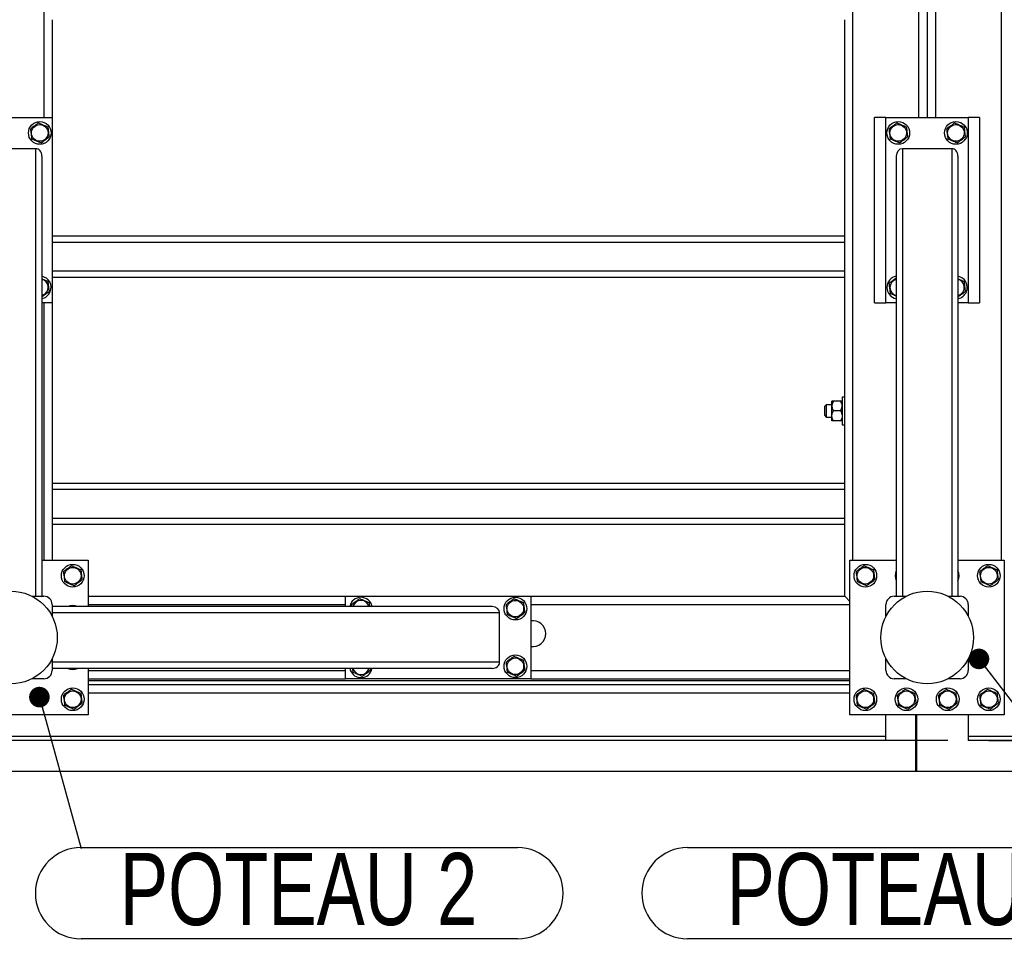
# Model space of a CAD drawing. Header units: millimetres. Extents: x 5 to 589, y 5 to 415.
# Tile 9 of 70: x 104 to 152, y 267 to 312. Entities that reach past the tile are written whole.
import ezdxf

# ---------------------------------------------------------------- set-up
doc = ezdxf.new("R2010")
doc.units = ezdxf.units.MM
doc.layers.add('COTES', color=1, linetype='Continuous')
doc.layers.add('NOTES', color=6, linetype='Continuous')
doc.layers.add('TRAIT-FORT', color=4, linetype='Continuous', lineweight=25)
doc.styles.add('SLDTEXTSTYLE0', font='TXT', dxfattribs={"width": 0.75})
doc.dimstyles.new('SLDDIMSTYLE3', dxfattribs={"dimtxt": 3, "dimasz": 2, "dimexe": 0, "dimexo": 0.0625, "dimgap": 0.75, "dimtad": 1, "dimdec": 0, "dimlfac": 20, "dimrnd": 1e-09, "dimzin": 12, "dimdsep": 46, "dimtxsty": 'SLDTEXTSTYLE0', "dimsah": 1, "dimcen": 0.09, "dimadec": 0, "dimazin": 3, "dimtfac": 1, "dimtdec": 0, "dimtmove": 0, "dimatfit": 0, "dimfxl": 1, "dimfrac": 2, "dimtolj": 1, "dimtzin": 12, "dimarcsym": 0})
doc.dimstyles.new('SLDDIMSTYLE4', dxfattribs={"dimtxt": 0.18, "dimasz": 1, "dimexe": 0, "dimexo": 0.0625, "dimgap": 0, "dimtad": 0, "dimtih": 1, "dimtoh": 1, "dimdec": 0, "dimrnd": 1e-09, "dimzin": 0, "dimdsep": 46, "dimtxsty": 'Standard', "dimblk1": 'DOT', "dimblk2": 'DOT', "dimsah": 1, "dimcen": 0.09, "dimadec": 0, "dimazin": 0, "dimtfac": 1, "dimtdec": 0, "dimtofl": 0, "dimtmove": 0, "dimatfit": 3, "dimldrblk": 'DOT', "dimfxl": 1, "dimfrac": 2, "dimtolj": 1, "dimtzin": 0, "dimarcsym": 0})

# ---------------------------------------------------------------- blocks, each defined once
blk = doc.blocks.new('_D_32')
at = {"layer": 'COTES', "color": 1, "transparency": 16777216}
for p, q in [((41.077, 277.051), (41.077, 280.051)), ((148.862, 277.051), (40.077, 277.051)), ((41.077, 277.051), (41.077, 275.551)), ((146.362, 275.551), (40.077, 275.551)), ((41.077, 275.551), (41.077, 266.861))]:
    blk.add_line(p, q, dxfattribs=at)
for points in [[(41.077, 277.051), (41.577, 279.051), (40.577, 279.051)], [(41.077, 275.551), (40.577, 273.551), (41.577, 273.551)]]:
    blk.add_solid(points, dxfattribs=at)
at = {"layer": 'COTES', "color": 1, "transparency": 16777216, "insert": (37.21, 266.861), "char_height": 3, "attachment_point": 1, "rotation": 90, "style": 'SLDTEXTSTYLE0'}
blk.add_mtext('30', dxfattribs=at)
blk = doc.blocks.new('_D_38')
at = {"layer": 'COTES', "color": 1, "transparency": 16777216}
for p, q in [((222.374, 277.051), (222.374, 280.051)), ((150.862, 277.051), (223.374, 277.051)), ((222.374, 277.051), (222.374, 275.551)), ((212.362, 275.551), (223.374, 275.551)), ((222.374, 275.551), (222.374, 266.973))]:
    blk.add_line(p, q, dxfattribs=at)
for points in [[(222.374, 277.051), (222.874, 279.051), (221.874, 279.051)], [(222.374, 275.551), (221.874, 273.551), (222.874, 273.551)]]:
    blk.add_solid(points, dxfattribs=at)
at = {"layer": 'COTES', "color": 1, "transparency": 16777216, "insert": (218.507, 266.973), "char_height": 3, "attachment_point": 1, "rotation": 90, "style": 'SLDTEXTSTYLE0'}
blk.add_mtext('30', dxfattribs=at)
blk = doc.blocks.new('SW_NOTE_7')
at = {"layer": 'NOTES', "color": 0}
for p, q in [((-21.198, 0.044), (0, 0.044)), ((0, -4.387), (-21.198, -4.387))]:
    blk.add_line(p, q, dxfattribs=at)
for centre, start, end in [((-21.198, -2.172), 90, 270), ((0, -2.172), 270, 90)]:
    blk.add_arc(centre, 2.216, start, end, dxfattribs=at)
at = {"layer": 'NOTES', "color": 0, "insert": (-10.62, -0.218), "char_height": 3.5, "attachment_point": 2, "style": 'SLDTEXTSTYLE0'}
blk.add_mtext('POTEAU 3', dxfattribs=at)
blk = doc.blocks.new('_Dot')
at = {"color": 0, "linetype": 'ByBlock', "lineweight": -2}
blk.add_line((-0.5, 0), (-1, 0), dxfattribs=at)
at = {"color": 0, "linetype": 'ByBlock', "const_width": 0.5}
blk.add_lwpolyline([(-0.25, 0, 1), (0.25, 0, 1)], format="xyb", close=True, dxfattribs=at)
blk = doc.blocks.new('SW_NOTE_8')
at = {"layer": 'NOTES', "color": 0}
for p, q in [((0, 0.044), (21.198, 0.044)), ((21.198, -4.387), (0, -4.387))]:
    blk.add_line(p, q, dxfattribs=at)
for centre, start, end in [((0, -2.172), 90, 270), ((21.198, -2.172), 270, 90)]:
    blk.add_arc(centre, 2.216, start, end, dxfattribs=at)
at = {"layer": 'NOTES', "color": 0, "insert": (10.567, -0.218), "char_height": 3.5, "attachment_point": 2, "style": 'SLDTEXTSTYLE0'}
blk.add_mtext('POTEAU 2', dxfattribs=at)

msp = doc.modelspace()

# ---------------------------------------------------------------- linework, layer by layer
at = {"layer": 'TRAIT-FORT', "color": 4, "linetype": 'Continuous', "lineweight": 25}
for p, q in [((151.462, 344.051), (151.462, 285.801)), ((144.262, 285.801), (144.262, 323.301)), ((104.962, 323.051), (104.962, 307.301)), ((147.462, 307.301), (147.462, 322.551)), ((147.862, 322.551), (147.862, 307.301)), ((148.262, 322.551), (148.262, 307.301)), ((105.362, 312.051), (105.362, 307.301)), ((143.862, 301.551), (143.862, 312.051)), ((101.362, 307.301), (105.362, 307.301)), ((105.362, 307.301), (105.362, 298.301)), ((145.312, 298.301), (145.312, 307.301)), ((145.862, 307.301), (145.312, 307.301)), ((145.862, 307.301), (149.862, 307.301)), ((145.862, 298.301), (145.862, 307.301)), ((149.862, 307.301), (149.862, 298.301)), ((150.412, 307.301), (149.862, 307.301)), ((150.412, 307.301), (150.412, 298.301)), ((104.562, 305.784), (102.162, 305.784)), ((104.562, 305.784), (104.562, 284.051)), ((146.662, 305.784), (146.662, 284.051)), ((149.062, 305.784), (146.662, 305.784)), ((149.062, 305.784), (149.062, 284.051)), ((104.862, 305.43), (104.862, 284.051)), ((146.362, 305.43), (146.362, 284.051)), ((149.362, 305.43), (149.362, 284.051)), ((105.362, 301.551), (143.862, 301.551)), ((143.862, 301.251), (143.862, 301.551)), ((105.362, 301.251), (143.862, 301.251)), ((143.862, 299.851), (143.862, 301.251)), ((105.362, 299.851), (143.862, 299.851)), ((105.362, 299.551), (143.862, 299.551)), ((143.862, 299.551), (143.862, 299.851)), ((143.862, 289.551), (143.862, 299.551)), ((105.362, 298.301), (104.862, 298.301)), ((104.962, 298.301), (104.962, 285.801)), ((105.362, 298.301), (105.362, 289.551)), ((145.312, 298.301), (145.862, 298.301)), ((146.362, 298.301), (145.862, 298.301)), ((149.862, 298.301), (149.362, 298.301)), ((149.862, 298.301), (150.412, 298.301)), ((143.862, 293.726), (143.737, 293.726)), ((143.737, 293.726), (143.737, 292.986)), ((142.962, 293.351), (142.887, 293.276)), ((142.887, 293.051), (142.887, 293.276)), ((143.237, 293.351), (142.962, 293.351)), ((142.962, 293.351), (142.962, 293.051)), ((143.237, 293.288), (143.237, 293.526)), ((143.237, 292.813), (143.237, 293.288)), ((143.663, 293.526), (143.31, 293.526)), ((142.887, 292.826), (142.887, 293.051)), ((142.887, 292.826), (142.962, 292.751)), ((142.962, 293.051), (142.962, 292.751)), ((142.962, 292.751), (143.237, 292.751)), ((143.237, 292.576), (143.237, 292.813)), ((143.663, 293.051), (143.31, 293.051)), ((143.737, 292.986), (143.737, 292.376)), ((143.663, 292.576), (143.31, 292.576)), ((143.737, 292.376), (143.862, 292.376)), ((105.362, 289.551), (105.362, 289.251)), ((105.362, 289.551), (143.862, 289.551)), ((143.862, 289.251), (143.862, 289.551)), ((105.362, 289.251), (105.362, 287.851)), ((105.362, 289.251), (143.862, 289.251)), ((143.862, 287.851), (143.862, 289.251)), ((105.362, 287.851), (143.862, 287.851)), ((105.362, 287.851), (105.362, 287.551)), ((105.362, 287.551), (105.362, 285.801)), ((105.362, 287.551), (143.862, 287.551)), ((143.862, 287.551), (143.862, 287.851)), ((143.862, 284.051), (143.862, 287.551)), ((104.862, 285.801), (107.112, 285.801)), ((107.112, 285.801), (107.112, 283.551)), ((144.112, 278.301), (144.112, 285.801)), ((144.112, 285.801), (146.362, 285.801)), ((149.362, 285.801), (151.612, 285.801)), ((151.612, 285.801), (151.612, 278.301)), ((104.393, 284.051), (104.962, 284.051)), ((105.362, 283.651), (105.362, 283.082)), ((107.112, 284.051), (119.612, 284.051)), ((107.112, 283.651), (119.612, 283.651)), ((119.612, 284.051), (128.612, 284.051)), ((119.612, 283.551), (119.612, 284.051)), ((119.91, 283.642), (119.921, 283.551)), ((128.612, 284.051), (128.612, 280.051)), ((128.612, 284.051), (143.862, 284.051)), ((128.612, 283.651), (144.112, 283.651)), ((144.112, 283.801), (143.862, 284.051)), ((143.862, 284.051), (144.112, 283.801)), ((145.862, 283.082), (145.862, 283.651)), ((146.262, 284.051), (146.831, 284.051)), ((148.893, 284.051), (149.462, 284.051)), ((149.862, 283.651), (149.862, 283.082)), ((126.742, 283.551), (105.362, 283.551)), ((127.095, 283.251), (105.362, 283.251)), ((127.095, 280.851), (127.095, 283.251)), ((105.362, 281.02), (105.362, 280.451)), ((127.095, 280.851), (105.362, 280.851)), ((145.862, 280.451), (145.862, 281.02)), ((149.862, 281.02), (149.862, 280.451)), ((126.742, 280.551), (105.362, 280.551)), ((107.112, 280.551), (107.112, 278.301)), ((107.112, 280.451), (119.612, 280.451)), ((119.612, 280.051), (119.612, 280.551)), ((128.612, 280.451), (144.112, 280.451)), ((104.962, 280.051), (104.393, 280.051)), ((107.112, 280.051), (119.612, 280.051)), ((144.112, 279.951), (107.112, 279.951)), ((128.612, 280.051), (119.612, 280.051)), ((128.612, 280.051), (144.112, 280.051)), ((146.831, 280.051), (146.262, 280.051)), ((149.462, 280.051), (148.893, 280.051)), ((144.112, 279.751), (107.112, 279.751)), ((144.112, 279.351), (107.112, 279.351)), ((107.112, 278.301), (99.612, 278.301)), ((151.612, 278.301), (144.112, 278.301)), ((145.862, 277.251), (145.862, 278.301)), ((147.312, 275.551), (147.312, 278.301)), ((147.362, 275.551), (147.362, 278.301)), ((149.862, 278.301), (149.862, 277.251)), ((145.862, 277.251), (55.862, 277.251)), ((145.862, 277.051), (55.862, 277.051)), ((145.862, 277.051), (145.862, 277.251)), ((149.862, 277.251), (149.862, 277.051)), ((204.612, 277.251), (149.862, 277.251)), ((204.612, 277.051), (149.862, 277.051)), ((147.312, 275.551), (103.362, 275.551)), ((147.362, 275.551), (147.312, 275.551)), ((211.362, 275.551), (147.362, 275.551))]:
    msp.add_line(p, q, dxfattribs=at)
at = {"layer": 'TRAIT-FORT', "color": 4, "linetype": 'Continuous', "lineweight": 25, "flags": 128}
msp.add_lwpolyline([(120.87, 280.44), (120.899, 280.534), (120.903, 280.551)], dxfattribs=at)
at = {"layer": 'TRAIT-FORT', "color": 4, "linetype": 'Continuous', "lineweight": 25}
for centre, radius in [((104.762, 306.551), 0.55), ((146.462, 306.551), 0.55), ((149.262, 306.551), 0.55), ((104.762, 306.551), 0.404), ((146.462, 306.551), 0.404), ((149.262, 306.551), 0.404), ((106.362, 285.051), 0.55), ((144.862, 285.051), 0.55), ((150.862, 285.051), 0.55), ((106.362, 285.051), 0.404), ((144.862, 285.051), 0.404), ((150.862, 285.051), 0.404), ((103.362, 282.051), 2.25), ((147.862, 282.051), 2.25), ((127.862, 283.451), 0.55), ((127.862, 283.451), 0.404), ((127.862, 280.651), 0.55), ((127.862, 280.651), 0.404), ((106.362, 279.051), 0.55), ((106.362, 279.051), 0.404), ((144.862, 279.051), 0.55), ((144.862, 279.051), 0.404), ((146.862, 279.051), 0.55), ((146.862, 279.051), 0.404), ((148.862, 279.051), 0.55), ((148.862, 279.051), 0.404), ((150.862, 279.051), 0.55), ((150.862, 279.051), 0.404)]:
    msp.add_circle(centre, radius, dxfattribs=at)
for centre, radius, start, end in [((104.762, 299.051), 0.55, 337.4773, 79.5243), ((104.762, 299.051), 0.404, 7.0938, 75.6598), ((146.462, 299.051), 0.55, 100.4757, 259.5243), ((146.462, 299.051), 0.404, 104.3402, 255.6598), ((149.262, 299.051), 0.55, 337.4773, 79.5243), ((149.262, 299.051), 0.404, 7.0938, 75.6598), ((104.762, 299.051), 0.404, 284.3402, 7.0938), ((149.262, 299.051), 0.404, 284.3402, 7.0938), ((104.762, 299.051), 0.55, 280.4757, 337.4773), ((149.262, 299.051), 0.55, 280.4757, 337.4773), ((146.862, 285.051), 0.55, 155.38, 204.62), ((148.862, 285.051), 0.55, 335.38, 24.62), ((104.962, 283.651), 0.4, 0, 90), ((120.362, 283.451), 0.55, 10.4757, 169.5243), ((120.362, 283.451), 0.404, 14.3402, 165.6598), ((146.262, 283.651), 0.4, 90, 180), ((149.462, 283.651), 0.4, 0, 90), ((106.362, 283.051), 0.55, 65.38, 114.62), ((128.712, 282.237), 0.625, 0, 99.2067), ((128.712, 282.237), 0.625, 260.7933, 0), ((104.962, 280.451), 0.4, 270, 0), ((106.362, 281.051), 0.55, 245.38, 294.62), ((120.362, 280.651), 0.55, 190.4757, 337.4773), ((120.362, 280.651), 0.404, 194.3402, 345.6598), ((146.262, 280.451), 0.4, 180, 270), ((149.462, 280.451), 0.4, 270, 0)]:
    msp.add_arc(centre, radius, start, end, dxfattribs=at)
for centre, major_axis, start_param, end_param in [((104.562, 305.43), (0, -0.354), 1.570796, 3.141593), ((146.662, 305.43), (0, -0.354), 3.141593, 4.712389), ((149.062, 305.43), (0, -0.354), 1.570796, 3.141593), ((126.742, 283.251), (-0.354, 0), 3.141593, 4.712389), ((126.742, 280.851), (-0.354, 0), 1.570796, 3.141593)]:
    msp.add_ellipse(centre, major_axis=major_axis, ratio=0.848048, start_param=start_param, end_param=end_param, dxfattribs=at)
for points, knots in [([(104.701, 307.038), (104.667, 307.012), (104.599, 306.96), (104.497, 306.883), (104.4, 306.81), (104.34, 306.765), (104.31, 306.742)], [0, 0, 0, 0, 0.2646049, 0.5349477, 0.7653431, 1, 1, 1, 1]), ([(104.701, 307.038), (104.741, 307.021), (104.82, 306.988), (104.937, 306.938), (105.05, 306.891), (105.119, 306.861), (105.153, 306.847)], [0, 0, 0, 0, 0.264605, 0.534948, 0.765343, 1, 1, 1, 1]), ([(146.401, 307.038), (146.367, 307.012), (146.299, 306.96), (146.197, 306.883), (146.1, 306.81), (146.04, 306.765), (146.01, 306.742)], [0, 0, 0, 0, 0.2646049, 0.5349477, 0.7653431, 1, 1, 1, 1]), ([(146.401, 307.038), (146.441, 307.021), (146.52, 306.988), (146.637, 306.938), (146.75, 306.891), (146.819, 306.861), (146.853, 306.847)], [0, 0, 0, 0, 0.264605, 0.534948, 0.765343, 1, 1, 1, 1]), ([(149.201, 307.038), (149.167, 307.012), (149.099, 306.96), (148.997, 306.883), (148.9, 306.81), (148.84, 306.765), (148.81, 306.742)], [0, 0, 0, 0, 0.2646049, 0.5349477, 0.7653431, 1, 1, 1, 1]), ([(149.201, 307.038), (149.241, 307.021), (149.32, 306.988), (149.437, 306.938), (149.55, 306.891), (149.619, 306.861), (149.653, 306.847)], [0, 0, 0, 0, 0.264605, 0.534948, 0.765343, 1, 1, 1, 1]), ([(104.31, 306.742), (104.318, 306.68), (104.33, 306.577), (104.349, 306.429), (104.361, 306.329), (104.368, 306.271), (104.371, 306.255)], [0, 0, 0, 0, 0.385549, 0.637642, 0.896546, 1, 1, 1, 1]), ([(105.153, 306.847), (105.161, 306.785), (105.174, 306.682), (105.192, 306.534), (105.205, 306.434), (105.212, 306.376), (105.214, 306.36)], [0, 0, 0, 0, 0.385549, 0.637642, 0.896546, 1, 1, 1, 1]), ([(146.01, 306.742), (146.018, 306.68), (146.03, 306.577), (146.049, 306.429), (146.061, 306.329), (146.068, 306.271), (146.071, 306.255)], [0, 0, 0, 0, 0.385549, 0.637642, 0.896546, 1, 1, 1, 1]), ([(146.853, 306.847), (146.861, 306.785), (146.874, 306.682), (146.892, 306.534), (146.905, 306.434), (146.912, 306.376), (146.914, 306.36)], [0, 0, 0, 0, 0.385549, 0.637642, 0.896546, 1, 1, 1, 1]), ([(148.81, 306.742), (148.818, 306.68), (148.83, 306.577), (148.849, 306.429), (148.861, 306.329), (148.868, 306.271), (148.871, 306.255)], [0, 0, 0, 0, 0.385549, 0.637642, 0.896546, 1, 1, 1, 1]), ([(149.653, 306.847), (149.661, 306.785), (149.674, 306.682), (149.692, 306.534), (149.705, 306.434), (149.712, 306.376), (149.714, 306.36)], [0, 0, 0, 0, 0.385549, 0.637642, 0.896546, 1, 1, 1, 1]), ([(104.823, 306.064), (104.783, 306.08), (104.704, 306.114), (104.586, 306.164), (104.474, 306.211), (104.405, 306.24), (104.371, 306.255)], [0, 0, 0, 0, 0.264605, 0.534948, 0.765343, 1, 1, 1, 1]), ([(104.823, 306.064), (104.857, 306.09), (104.925, 306.141), (105.027, 306.218), (105.124, 306.292), (105.184, 306.337), (105.214, 306.36)], [0, 0, 0, 0, 0.264605, 0.534948, 0.765343, 1, 1, 1, 1]), ([(146.523, 306.064), (146.483, 306.08), (146.404, 306.114), (146.286, 306.164), (146.174, 306.211), (146.105, 306.24), (146.071, 306.255)], [0, 0, 0, 0, 0.264605, 0.534948, 0.765343, 1, 1, 1, 1]), ([(146.523, 306.064), (146.557, 306.09), (146.625, 306.141), (146.727, 306.218), (146.824, 306.292), (146.884, 306.337), (146.914, 306.36)], [0, 0, 0, 0, 0.264605, 0.534948, 0.765343, 1, 1, 1, 1]), ([(149.323, 306.064), (149.283, 306.08), (149.204, 306.114), (149.086, 306.164), (148.974, 306.211), (148.905, 306.24), (148.871, 306.255)], [0, 0, 0, 0, 0.264605, 0.534948, 0.765343, 1, 1, 1, 1]), ([(149.323, 306.064), (149.357, 306.09), (149.425, 306.141), (149.527, 306.218), (149.624, 306.292), (149.684, 306.337), (149.714, 306.36)], [0, 0, 0, 0, 0.264605, 0.534948, 0.765343, 1, 1, 1, 1]), ([(104.862, 299.47), (104.889, 299.458), (104.951, 299.432), (105.05, 299.391), (105.119, 299.361), (105.153, 299.347)], [0, 0, 0, 0, 0.276914, 0.635144, 1, 1, 1, 1]), ([(146.362, 299.508), (146.341, 299.492), (146.285, 299.45), (146.197, 299.383), (146.1, 299.31), (146.04, 299.265), (146.01, 299.242)], [0, 0, 0, 0, 0.181368, 0.48231, 0.738783, 1, 1, 1, 1]), ([(149.362, 299.47), (149.389, 299.458), (149.451, 299.432), (149.55, 299.391), (149.619, 299.361), (149.653, 299.347)], [0, 0, 0, 0, 0.276914, 0.635144, 1, 1, 1, 1]), ([(105.153, 299.347), (105.161, 299.285), (105.174, 299.182), (105.192, 299.034), (105.205, 298.934), (105.212, 298.876), (105.214, 298.86)], [0, 0, 0, 0, 0.385549, 0.637642, 0.896546, 1, 1, 1, 1]), ([(146.01, 299.242), (146.018, 299.18), (146.03, 299.077), (146.049, 298.929), (146.061, 298.829), (146.068, 298.771), (146.071, 298.755)], [0, 0, 0, 0, 0.385549, 0.637642, 0.896546, 1, 1, 1, 1]), ([(149.653, 299.347), (149.661, 299.285), (149.674, 299.182), (149.692, 299.034), (149.705, 298.934), (149.712, 298.876), (149.714, 298.86)], [0, 0, 0, 0, 0.385549, 0.637642, 0.896546, 1, 1, 1, 1]), ([(104.862, 298.594), (104.883, 298.609), (104.939, 298.652), (105.027, 298.718), (105.124, 298.792), (105.184, 298.837), (105.214, 298.86)], [0, 0, 0, 0, 0.181368, 0.48231, 0.738783, 1, 1, 1, 1]), ([(146.362, 298.632), (146.335, 298.643), (146.273, 298.669), (146.174, 298.711), (146.105, 298.74), (146.071, 298.755)], [0, 0, 0, 0, 0.2769142, 0.6351441, 1, 1, 1, 1]), ([(149.362, 298.594), (149.383, 298.609), (149.439, 298.652), (149.527, 298.718), (149.624, 298.792), (149.684, 298.837), (149.714, 298.86)], [0, 0, 0, 0, 0.181368, 0.48231, 0.738783, 1, 1, 1, 1]), ([(143.31, 293.526), (143.293, 293.493), (143.258, 293.427), (143.238, 293.345), (143.237, 293.298), (143.237, 293.288)], [0, 0, 0, 0, 0.432385, 0.879554, 1, 1, 1, 1]), ([(143.31, 293.526), (143.296, 293.526), (143.268, 293.526), (143.242, 293.526), (143.239, 293.526), (143.237, 293.526)], [0, 0, 0, 0, 0.370457, 0.681018, 1, 1, 1, 1]), ([(143.237, 293.288), (143.241, 293.247), (143.25, 293.164), (143.29, 293.088), (143.31, 293.051)], [0, 0, 0, 0, 0.504, 1, 1, 1, 1]), ([(143.737, 293.288), (143.733, 293.33), (143.724, 293.413), (143.684, 293.488), (143.663, 293.526)], [0, 0, 0, 0, 0.504, 1, 1, 1, 1]), ([(143.737, 293.526), (143.735, 293.526), (143.732, 293.526), (143.706, 293.526), (143.678, 293.526), (143.663, 293.526)], [0, 0, 0, 0, 0.30999, 0.629546, 1, 1, 1, 1]), ([(143.663, 293.051), (143.681, 293.083), (143.716, 293.149), (143.735, 293.231), (143.737, 293.278), (143.737, 293.288)], [0, 0, 0, 0, 0.4323851, 0.8795539, 1, 1, 1, 1]), ([(143.237, 292.813), (143.241, 292.855), (143.25, 292.938), (143.29, 293.013), (143.31, 293.051)], [0, 0, 0, 0, 0.504, 1, 1, 1, 1]), ([(143.31, 292.576), (143.293, 292.608), (143.258, 292.674), (143.238, 292.756), (143.237, 292.803), (143.237, 292.813)], [0, 0, 0, 0, 0.432385, 0.879554, 1, 1, 1, 1]), ([(143.663, 293.051), (143.681, 293.018), (143.716, 292.952), (143.735, 292.87), (143.737, 292.823), (143.737, 292.813)], [0, 0, 0, 0, 0.4323851, 0.8795539, 1, 1, 1, 1]), ([(143.737, 292.813), (143.733, 292.772), (143.724, 292.689), (143.684, 292.613), (143.663, 292.576)], [0, 0, 0, 0, 0.504, 1, 1, 1, 1]), ([(143.31, 292.576), (143.296, 292.576), (143.268, 292.576), (143.242, 292.576), (143.239, 292.576), (143.237, 292.576)], [0, 0, 0, 0, 0.370457, 0.681018, 1, 1, 1, 1]), ([(143.737, 292.576), (143.735, 292.576), (143.732, 292.576), (143.706, 292.576), (143.678, 292.576), (143.663, 292.576)], [0, 0, 0, 0, 0.30999, 0.629546, 1, 1, 1, 1]), ([(106.301, 285.538), (106.267, 285.512), (106.199, 285.46), (106.097, 285.383), (106, 285.31), (105.94, 285.265), (105.91, 285.242)], [0, 0, 0, 0, 0.2646049, 0.5349477, 0.7653431, 1, 1, 1, 1]), ([(106.301, 285.538), (106.341, 285.521), (106.42, 285.488), (106.537, 285.438), (106.65, 285.391), (106.719, 285.361), (106.753, 285.347)], [0, 0, 0, 0, 0.264605, 0.534948, 0.765343, 1, 1, 1, 1]), ([(144.801, 285.538), (144.767, 285.512), (144.699, 285.46), (144.597, 285.383), (144.5, 285.31), (144.44, 285.265), (144.41, 285.242)], [0, 0, 0, 0, 0.2646049, 0.5349477, 0.7653431, 1, 1, 1, 1]), ([(144.801, 285.538), (144.841, 285.521), (144.92, 285.488), (145.037, 285.438), (145.15, 285.391), (145.219, 285.361), (145.253, 285.347)], [0, 0, 0, 0, 0.264605, 0.534948, 0.765343, 1, 1, 1, 1]), ([(150.801, 285.538), (150.767, 285.512), (150.699, 285.46), (150.597, 285.383), (150.5, 285.31), (150.44, 285.265), (150.41, 285.242)], [0, 0, 0, 0, 0.2646049, 0.5349477, 0.7653431, 1, 1, 1, 1]), ([(150.801, 285.538), (150.841, 285.521), (150.92, 285.488), (151.037, 285.438), (151.15, 285.391), (151.219, 285.361), (151.253, 285.347)], [0, 0, 0, 0, 0.264605, 0.534948, 0.765343, 1, 1, 1, 1]), ([(105.91, 285.242), (105.918, 285.18), (105.93, 285.077), (105.949, 284.929), (105.961, 284.829), (105.968, 284.771), (105.971, 284.755)], [0, 0, 0, 0, 0.385549, 0.637642, 0.896546, 1, 1, 1, 1]), ([(106.753, 285.347), (106.761, 285.285), (106.774, 285.182), (106.792, 285.034), (106.805, 284.934), (106.812, 284.876), (106.814, 284.86)], [0, 0, 0, 0, 0.385549, 0.637642, 0.896546, 1, 1, 1, 1]), ([(144.41, 285.242), (144.418, 285.18), (144.43, 285.077), (144.449, 284.929), (144.461, 284.829), (144.468, 284.771), (144.471, 284.755)], [0, 0, 0, 0, 0.385549, 0.637642, 0.896546, 1, 1, 1, 1]), ([(145.253, 285.347), (145.261, 285.285), (145.274, 285.182), (145.292, 285.034), (145.305, 284.934), (145.312, 284.876), (145.314, 284.86)], [0, 0, 0, 0, 0.385549, 0.637642, 0.896546, 1, 1, 1, 1]), ([(150.41, 285.242), (150.418, 285.18), (150.43, 285.077), (150.449, 284.929), (150.461, 284.829), (150.468, 284.771), (150.471, 284.755)], [0, 0, 0, 0, 0.385549, 0.637642, 0.896546, 1, 1, 1, 1]), ([(151.253, 285.347), (151.261, 285.285), (151.274, 285.182), (151.292, 285.034), (151.305, 284.934), (151.312, 284.876), (151.314, 284.86)], [0, 0, 0, 0, 0.385549, 0.637642, 0.896546, 1, 1, 1, 1]), ([(106.423, 284.564), (106.383, 284.58), (106.304, 284.614), (106.186, 284.664), (106.074, 284.711), (106.005, 284.74), (105.971, 284.755)], [0, 0, 0, 0, 0.264605, 0.534948, 0.765343, 1, 1, 1, 1]), ([(106.423, 284.564), (106.457, 284.59), (106.525, 284.641), (106.627, 284.718), (106.724, 284.792), (106.784, 284.837), (106.814, 284.86)], [0, 0, 0, 0, 0.264605, 0.534948, 0.765343, 1, 1, 1, 1]), ([(144.923, 284.564), (144.883, 284.58), (144.804, 284.614), (144.686, 284.664), (144.574, 284.711), (144.505, 284.74), (144.471, 284.755)], [0, 0, 0, 0, 0.264605, 0.534948, 0.765343, 1, 1, 1, 1]), ([(144.923, 284.564), (144.957, 284.59), (145.025, 284.641), (145.127, 284.718), (145.224, 284.792), (145.284, 284.837), (145.314, 284.86)], [0, 0, 0, 0, 0.264605, 0.534948, 0.765343, 1, 1, 1, 1]), ([(150.923, 284.564), (150.883, 284.58), (150.804, 284.614), (150.686, 284.664), (150.574, 284.711), (150.505, 284.74), (150.471, 284.755)], [0, 0, 0, 0, 0.264605, 0.534948, 0.765343, 1, 1, 1, 1]), ([(150.923, 284.564), (150.957, 284.59), (151.025, 284.641), (151.127, 284.718), (151.224, 284.792), (151.284, 284.837), (151.314, 284.86)], [0, 0, 0, 0, 0.264605, 0.534948, 0.765343, 1, 1, 1, 1]), ([(120.301, 283.938), (120.267, 283.912), (120.199, 283.86), (120.097, 283.783), (120, 283.71), (119.94, 283.665), (119.91, 283.642)], [0, 0, 0, 0, 0.2646049, 0.5349477, 0.7653431, 1, 1, 1, 1]), ([(120.301, 283.938), (120.341, 283.921), (120.42, 283.888), (120.537, 283.838), (120.65, 283.791), (120.719, 283.761), (120.753, 283.747)], [0, 0, 0, 0, 0.264605, 0.534948, 0.765343, 1, 1, 1, 1]), ([(120.753, 283.747), (120.761, 283.685), (120.769, 283.62), (120.777, 283.554), (120.778, 283.551)], [0, 0, 0, 0, 0.955269, 1, 1, 1, 1]), ([(127.801, 283.938), (127.767, 283.912), (127.699, 283.86), (127.597, 283.783), (127.5, 283.71), (127.44, 283.665), (127.41, 283.642)], [0, 0, 0, 0, 0.2646049, 0.5349477, 0.7653431, 1, 1, 1, 1]), ([(127.41, 283.642), (127.418, 283.58), (127.43, 283.477), (127.449, 283.329), (127.461, 283.229), (127.468, 283.171), (127.471, 283.155)], [0, 0, 0, 0, 0.385549, 0.637642, 0.896546, 1, 1, 1, 1]), ([(127.801, 283.938), (127.841, 283.921), (127.92, 283.888), (128.037, 283.838), (128.15, 283.791), (128.219, 283.761), (128.253, 283.747)], [0, 0, 0, 0, 0.264605, 0.534948, 0.765343, 1, 1, 1, 1]), ([(128.253, 283.747), (128.261, 283.685), (128.274, 283.582), (128.292, 283.434), (128.305, 283.334), (128.312, 283.276), (128.314, 283.26)], [0, 0, 0, 0, 0.385549, 0.637642, 0.896546, 1, 1, 1, 1]), ([(127.923, 282.964), (127.883, 282.98), (127.804, 283.014), (127.686, 283.064), (127.574, 283.111), (127.505, 283.14), (127.471, 283.155)], [0, 0, 0, 0, 0.264605, 0.534948, 0.765343, 1, 1, 1, 1]), ([(127.923, 282.964), (127.957, 282.99), (128.025, 283.041), (128.127, 283.118), (128.224, 283.192), (128.284, 283.237), (128.314, 283.26)], [0, 0, 0, 0, 0.264605, 0.534948, 0.765343, 1, 1, 1, 1]), ([(127.801, 281.138), (127.767, 281.112), (127.699, 281.06), (127.597, 280.983), (127.5, 280.91), (127.44, 280.865), (127.41, 280.842)], [0, 0, 0, 0, 0.2646049, 0.5349477, 0.7653431, 1, 1, 1, 1]), ([(127.41, 280.842), (127.418, 280.78), (127.43, 280.677), (127.449, 280.529), (127.461, 280.429), (127.468, 280.371), (127.471, 280.355)], [0, 0, 0, 0, 0.385549, 0.637642, 0.896546, 1, 1, 1, 1]), ([(127.801, 281.138), (127.841, 281.121), (127.92, 281.088), (128.037, 281.038), (128.15, 280.991), (128.219, 280.961), (128.253, 280.947)], [0, 0, 0, 0, 0.264605, 0.534948, 0.765343, 1, 1, 1, 1]), ([(128.253, 280.947), (128.261, 280.885), (128.274, 280.782), (128.292, 280.634), (128.305, 280.534), (128.312, 280.476), (128.314, 280.46)], [0, 0, 0, 0, 0.385549, 0.637642, 0.896546, 1, 1, 1, 1]), ([(119.946, 280.551), (119.947, 280.544), (119.953, 280.494), (119.961, 280.429), (119.968, 280.371), (119.971, 280.355)], [0, 0, 0, 0, 0.102993, 0.743903, 1, 1, 1, 1]), ([(120.423, 280.164), (120.383, 280.18), (120.304, 280.214), (120.186, 280.264), (120.074, 280.311), (120.005, 280.34), (119.971, 280.355)], [0, 0, 0, 0, 0.264605, 0.534948, 0.765343, 1, 1, 1, 1]), ([(120.423, 280.164), (120.457, 280.19), (120.525, 280.241), (120.627, 280.318), (120.724, 280.392), (120.784, 280.437), (120.814, 280.46)], [0, 0, 0, 0, 0.264605, 0.534948, 0.765343, 1, 1, 1, 1]), ([(120.803, 280.551), (120.804, 280.537), (120.808, 280.506), (120.812, 280.476), (120.814, 280.46)], [0, 0, 0, 0, 0.452514, 1, 1, 1, 1]), ([(127.923, 280.164), (127.883, 280.18), (127.804, 280.214), (127.686, 280.264), (127.574, 280.311), (127.505, 280.34), (127.471, 280.355)], [0, 0, 0, 0, 0.264605, 0.534948, 0.765343, 1, 1, 1, 1]), ([(127.923, 280.164), (127.957, 280.19), (128.025, 280.241), (128.127, 280.318), (128.224, 280.392), (128.284, 280.437), (128.314, 280.46)], [0, 0, 0, 0, 0.264605, 0.534948, 0.765343, 1, 1, 1, 1]), ([(106.301, 279.538), (106.267, 279.512), (106.199, 279.46), (106.097, 279.383), (106, 279.31), (105.94, 279.265), (105.91, 279.242)], [0, 0, 0, 0, 0.2646049, 0.5349477, 0.7653431, 1, 1, 1, 1]), ([(106.301, 279.538), (106.341, 279.521), (106.42, 279.488), (106.537, 279.438), (106.65, 279.391), (106.719, 279.361), (106.753, 279.347)], [0, 0, 0, 0, 0.264605, 0.534948, 0.765343, 1, 1, 1, 1]), ([(106.753, 279.347), (106.761, 279.285), (106.774, 279.182), (106.792, 279.034), (106.805, 278.934), (106.812, 278.876), (106.814, 278.86)], [0, 0, 0, 0, 0.385549, 0.637642, 0.896546, 1, 1, 1, 1]), ([(144.801, 279.538), (144.767, 279.512), (144.699, 279.46), (144.597, 279.383), (144.5, 279.31), (144.44, 279.265), (144.41, 279.242)], [0, 0, 0, 0, 0.2646049, 0.5349477, 0.7653431, 1, 1, 1, 1]), ([(144.801, 279.538), (144.841, 279.521), (144.92, 279.488), (145.037, 279.438), (145.15, 279.391), (145.219, 279.361), (145.253, 279.347)], [0, 0, 0, 0, 0.264605, 0.534948, 0.765343, 1, 1, 1, 1]), ([(145.253, 279.347), (145.261, 279.285), (145.274, 279.182), (145.292, 279.034), (145.305, 278.934), (145.312, 278.876), (145.314, 278.86)], [0, 0, 0, 0, 0.385549, 0.637642, 0.896546, 1, 1, 1, 1]), ([(146.801, 279.538), (146.767, 279.512), (146.699, 279.46), (146.597, 279.383), (146.5, 279.31), (146.44, 279.265), (146.41, 279.242)], [0, 0, 0, 0, 0.2646049, 0.5349477, 0.7653431, 1, 1, 1, 1]), ([(146.801, 279.538), (146.841, 279.521), (146.92, 279.488), (147.037, 279.438), (147.15, 279.391), (147.219, 279.361), (147.253, 279.347)], [0, 0, 0, 0, 0.264605, 0.534948, 0.765343, 1, 1, 1, 1]), ([(147.253, 279.347), (147.261, 279.285), (147.274, 279.182), (147.292, 279.034), (147.305, 278.934), (147.312, 278.876), (147.314, 278.86)], [0, 0, 0, 0, 0.385549, 0.637642, 0.896546, 1, 1, 1, 1]), ([(148.801, 279.538), (148.767, 279.512), (148.699, 279.46), (148.597, 279.383), (148.5, 279.31), (148.44, 279.265), (148.41, 279.242)], [0, 0, 0, 0, 0.2646049, 0.5349477, 0.7653431, 1, 1, 1, 1]), ([(148.801, 279.538), (148.841, 279.521), (148.92, 279.488), (149.037, 279.438), (149.15, 279.391), (149.219, 279.361), (149.253, 279.347)], [0, 0, 0, 0, 0.264605, 0.534948, 0.765343, 1, 1, 1, 1]), ([(149.253, 279.347), (149.261, 279.285), (149.274, 279.182), (149.292, 279.034), (149.305, 278.934), (149.312, 278.876), (149.314, 278.86)], [0, 0, 0, 0, 0.385549, 0.637642, 0.896546, 1, 1, 1, 1]), ([(150.801, 279.538), (150.767, 279.512), (150.699, 279.46), (150.597, 279.383), (150.5, 279.31), (150.44, 279.265), (150.41, 279.242)], [0, 0, 0, 0, 0.2646049, 0.5349477, 0.7653431, 1, 1, 1, 1]), ([(150.801, 279.538), (150.841, 279.521), (150.92, 279.488), (151.037, 279.438), (151.15, 279.391), (151.219, 279.361), (151.253, 279.347)], [0, 0, 0, 0, 0.264605, 0.534948, 0.765343, 1, 1, 1, 1]), ([(151.253, 279.347), (151.261, 279.285), (151.274, 279.182), (151.292, 279.034), (151.305, 278.934), (151.312, 278.876), (151.314, 278.86)], [0, 0, 0, 0, 0.385549, 0.637642, 0.896546, 1, 1, 1, 1]), ([(105.91, 279.242), (105.918, 279.18), (105.93, 279.077), (105.949, 278.929), (105.961, 278.829), (105.968, 278.771), (105.971, 278.755)], [0, 0, 0, 0, 0.385549, 0.637642, 0.896546, 1, 1, 1, 1]), ([(106.423, 278.564), (106.457, 278.59), (106.525, 278.641), (106.627, 278.718), (106.724, 278.792), (106.784, 278.837), (106.814, 278.86)], [0, 0, 0, 0, 0.264605, 0.534948, 0.765343, 1, 1, 1, 1]), ([(144.41, 279.242), (144.418, 279.18), (144.43, 279.077), (144.449, 278.929), (144.461, 278.829), (144.468, 278.771), (144.471, 278.755)], [0, 0, 0, 0, 0.385549, 0.637642, 0.896546, 1, 1, 1, 1]), ([(144.923, 278.564), (144.957, 278.59), (145.025, 278.641), (145.127, 278.718), (145.224, 278.792), (145.284, 278.837), (145.314, 278.86)], [0, 0, 0, 0, 0.264605, 0.534948, 0.765343, 1, 1, 1, 1]), ([(146.41, 279.242), (146.418, 279.18), (146.43, 279.077), (146.449, 278.929), (146.461, 278.829), (146.468, 278.771), (146.471, 278.755)], [0, 0, 0, 0, 0.385549, 0.637642, 0.896546, 1, 1, 1, 1]), ([(146.923, 278.564), (146.957, 278.59), (147.025, 278.641), (147.127, 278.718), (147.224, 278.792), (147.284, 278.837), (147.314, 278.86)], [0, 0, 0, 0, 0.264605, 0.534948, 0.765343, 1, 1, 1, 1]), ([(148.41, 279.242), (148.418, 279.18), (148.43, 279.077), (148.449, 278.929), (148.461, 278.829), (148.468, 278.771), (148.471, 278.755)], [0, 0, 0, 0, 0.385549, 0.637642, 0.896546, 1, 1, 1, 1]), ([(148.923, 278.564), (148.957, 278.59), (149.025, 278.641), (149.127, 278.718), (149.224, 278.792), (149.284, 278.837), (149.314, 278.86)], [0, 0, 0, 0, 0.264605, 0.534948, 0.765343, 1, 1, 1, 1]), ([(150.41, 279.242), (150.418, 279.18), (150.43, 279.077), (150.449, 278.929), (150.461, 278.829), (150.468, 278.771), (150.471, 278.755)], [0, 0, 0, 0, 0.385549, 0.637642, 0.896546, 1, 1, 1, 1]), ([(150.923, 278.564), (150.957, 278.59), (151.025, 278.641), (151.127, 278.718), (151.224, 278.792), (151.284, 278.837), (151.314, 278.86)], [0, 0, 0, 0, 0.264605, 0.534948, 0.765343, 1, 1, 1, 1]), ([(106.423, 278.564), (106.383, 278.58), (106.304, 278.614), (106.186, 278.664), (106.074, 278.711), (106.005, 278.74), (105.971, 278.755)], [0, 0, 0, 0, 0.264605, 0.534948, 0.765343, 1, 1, 1, 1]), ([(144.923, 278.564), (144.883, 278.58), (144.804, 278.614), (144.686, 278.664), (144.574, 278.711), (144.505, 278.74), (144.471, 278.755)], [0, 0, 0, 0, 0.264605, 0.534948, 0.765343, 1, 1, 1, 1]), ([(146.923, 278.564), (146.883, 278.58), (146.804, 278.614), (146.686, 278.664), (146.574, 278.711), (146.505, 278.74), (146.471, 278.755)], [0, 0, 0, 0, 0.264605, 0.534948, 0.765343, 1, 1, 1, 1]), ([(148.923, 278.564), (148.883, 278.58), (148.804, 278.614), (148.686, 278.664), (148.574, 278.711), (148.505, 278.74), (148.471, 278.755)], [0, 0, 0, 0, 0.264605, 0.534948, 0.765343, 1, 1, 1, 1]), ([(150.923, 278.564), (150.883, 278.58), (150.804, 278.614), (150.686, 278.664), (150.574, 278.711), (150.505, 278.74), (150.471, 278.755)], [0, 0, 0, 0, 0.264605, 0.534948, 0.765343, 1, 1, 1, 1])]:
    msp.add_open_spline(points, degree=3, knots=knots, dxfattribs=at)

# ---------------------------------------------------------------- block references
at = {"layer": 'NOTES', "color": 211}
for name, p in [('SW_NOTE_8', (106.766, 271.804)), ('SW_NOTE_7', (157.425, 271.804))]:
    msp.add_blockref(name, p, dxfattribs=at)

# ---------------------------------------------------------------- dimensions: what is measured, and where the dimension line sits
at = {"layer": 'COTES', "color": 1}
for base, p2, picture, middle in [((41.077, 275.551), (147.362, 275.551), '_D_32', (41.077, 269.077)), ((222.374, 275.551), (211.362, 275.551), '_D_38', (222.374, 269.19))]:
    dim = msp.add_linear_dim(base=base, p1=(149.862, 277.051), p2=p2, angle=90, dimstyle='SLDDIMSTYLE3', dxfattribs=at)
    dim.commit()
    dim.dimension.update_dxf_attribs({"geometry": picture, "text_midpoint": middle, "dimtype": 160})

# ---------------------------------------------------------------- leaders
at = {"layer": 'NOTES', "color": 211}
for points in [[(142.366, 323.908), (214.79, 294.439)], [(150.38, 281.011), (157.425, 271.804)], [(104.744, 279.156), (106.766, 271.804)]]:
    msp.add_leader(points, dimstyle='SLDDIMSTYLE4', dxfattribs=at)

doc.saveas('drawing.dxf')
